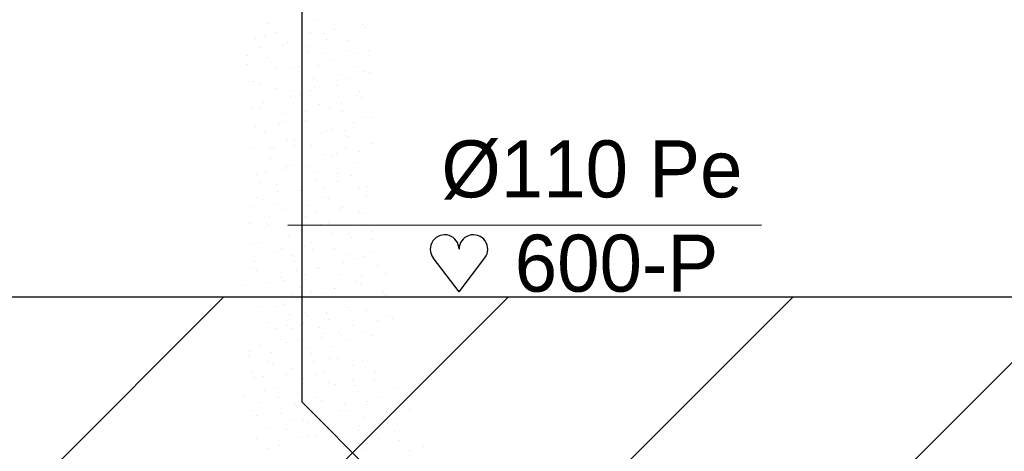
# Model space of a CAD drawing. Extents: x -34830 to 349597, y -3304 to 731056.
# Tile 37 of 48: x 51094 to 54201, y 24914 to 26277. Entities that reach past the tile are written whole.
import ezdxf

# ---------------------------------------------------------------- set-up
doc = ezdxf.new("R2010")
doc.units = 0
doc.header["$LTSCALE"] = 100
for name, pattern in [('2322107', [2000, 1000, 1000]), ('2322121', [2000, 1000, 1000]), ('CENTER4', [5, 3.125, -0.625, 0.625, -0.625])]:
    doc.linetypes.add(name, pattern=pattern)
doc.layers.get('0').update_dxf_attribs({"linetype": 'CONTINUOUS'})
for name, color, linetype in [('BOUW', 8, 'CONTINUOUS'), ('WL524---', 4, 'CONTINUOUS'), ('WL561---_AANVOER', 4, 'CONTINUOUS'), ('WL5627--', 4, 'CONTINUOUS'), ('WL570---_HARTLIJN', 7, 'CONTINUOUS'), ('WM521---', 1, 'CONTINUOUS')]:
    doc.layers.add(name, color=color, linetype=linetype)
doc.styles.add('BURO-018', font='BUROFONT.shx', dxfattribs={"height": 180})

# ---------------------------------------------------------------- blocks, each defined once
blk = doc.blocks.new('HART')
at = {"color": 1}
for q in [(-39.7, 52.4), (39.7, 52.4)]:
    blk.add_line((0, 0), q, dxfattribs=at)
for centre, start, end in [((-22.1, 65.7), 0, 217.1867), ((22.1, 65.7), 322.8133, 180)]:
    blk.add_arc(centre, 22.1, start, end, dxfattribs=at)

msp = doc.modelspace()

# ---------------------------------------------------------------- hatches: boundary and pattern name
at = {"layer": 'BOUW', "linetype": 'CONTINUOUS'}
h = msp.add_hatch(dxfattribs=at)
h.set_pattern_fill('ANSI31', color=256, scale=200, style=0)
h.set_pattern_definition([(45, (-108312.03, 9035.6), (-449.0128, 449.0128), [])])
h.paths.add_polyline_path([(59397.7, 32986.7), (59008.1, 33213.6), (56688.1, 33213.6), (56688.1, 33035.6), (55788.1, 33035.6), (55788.1, 28235.6), (56688.1, 28235.6), (56688.1, 25905.9), (56688.1, 25835.6), (54288.1, 25835.6), (54288.1, 25400.8), (48588.1, 25400.8), (48588.1, 23400.8), (55788.1, 23400.8), (55788.1, 21035.6), (56688.1, 21035.6), (56688.1, 18705.9), (56688.1, 18635.6), (55788.1, 18635.6), (55788.1, 9465.6), (58813.1, 9465.6), (58813.1, 12701.7), (57913.1, 12701.7), (57913.1, 13301.7), (58813.1, 13301.7), (58813.1, 14869.6), (59413.1, 14869.6)])

# ---------------------------------------------------------------- linework, layer by layer
msp.add_lwpolyline([(59413.1, 14869.6), (59397.7, 32986.7), (59397.7, 32986.7), (59008.1, 33213.6), (56688.1, 33213.6), (56688.1, 33035.6), (55788.1, 33035.6), (55788.1, 28235.6), (56688.1, 28235.6), (56688.1, 25905.9), (56688.1, 25835.6), (54288.1, 25835.6), (54288.1, 25400.8), (48588.1, 25400.8)], dxfattribs=at)
at = {"layer": 'WL524---', "color": 4, "linetype": '2322121'}
msp.add_line((53177.3, 23877.3), (51984.3, 25070.2), dxfattribs=at)
at = {"layer": 'WL561---_AANVOER', "linetype": '2322107'}
msp.add_line((51984.3, 28745.9), (51984.3, 25070.2), dxfattribs=at)
at = {"layer": 'WL5627--', "color": 6}
for p, q in [((51879.6, 26264.8), (51879.6, 26264.8)), ((52025.1, 26273.4), (52025.1, 26273.4)), ((52175.3, 26261.1), (52175.3, 26261.1)), ((51902.9, 26236), (51902.9, 26236)), ((51984.8, 26252.8), (51984.8, 26252.8)), ((52012.4, 26237.9), (52012.4, 26237.9)), ((52057.3, 26231.7), (52057.3, 26231.7)), ((52086.4, 26246.3), (52086.4, 26246.3)), ((52185.8, 26250.6), (52185.8, 26250.6)), ((51838.6, 26216.4), (51838.6, 26216.4)), ((51866.8, 26223.4), (51866.8, 26223.4)), ((51927.5, 26197.5), (51927.5, 26197.5)), ((51940.4, 26203.5), (51940.4, 26203.5)), ((51999.3, 26193.6), (51999.3, 26193.6)), ((52063.6, 26213.2), (52063.6, 26213.2)), ((52130.9, 26211.8), (52130.9, 26211.8)), ((51812.8, 26163.4), (51812.8, 26163.4)), ((51853.5, 26189.2), (51853.5, 26189.2)), ((52003.2, 26171.7), (52003.2, 26171.7)), ((52060.4, 26170.6), (52060.4, 26170.6)), ((52134.3, 26179), (52134.3, 26179)), ((52160, 26170.8), (52160, 26170.8)), ((52193.7, 26179.9), (52193.7, 26179.9)), ((51812.8, 26136.6), (51812.8, 26136.6)), ((51877.1, 26156.2), (51877.1, 26156.2)), ((51885.3, 26142.2), (51885.3, 26142.2)), ((52037.8, 26133.4), (52037.8, 26133.4)), ((52075.7, 26150.5), (52075.7, 26150.5)), ((52149.3, 26130.6), (52149.3, 26130.6)), ((51901.4, 26121.9), (51901.4, 26121.9)), ((51958.8, 26122.3), (51958.8, 26122.3)), ((51973.5, 26113.8), (51973.5, 26113.8)), ((51975.4, 26130.3), (51975.4, 26130.3)), ((52108.3, 26103.4), (52108.3, 26103.4)), ((52182.2, 26111.7), (52182.2, 26111.7)), ((52198.5, 26110.6), (52198.5, 26110.6)), ((51816.5, 26081.6), (51816.5, 26081.6)), ((51831.2, 26082.2), (51831.2, 26082.2)), ((51851.3, 26076.4), (51851.3, 26076.4)), ((52021.7, 26090.5), (52021.7, 26090.5)), ((52094.1, 26069.4), (52094.1, 26069.4)), ((52134.2, 26090.9), (52134.2, 26090.9)), ((51903.7, 26061.1), (51903.7, 26061.1)), ((51949.3, 26054.6), (51949.3, 26054.6)), ((51977.2, 26041.1), (51977.2, 26041.1)), ((52012, 26053.6), (52012, 26053.6)), ((52023.3, 26063), (52023.3, 26063)), ((52167.7, 26049.4), (52167.7, 26049.4)), ((51864.4, 26014.3), (51864.4, 26014.3)), ((51947.7, 26033.9), (51947.7, 26033.9)), ((52040.1, 26009.3), (52040.1, 26009.3)), ((52108.4, 26011.1), (52108.4, 26011.1)), ((52156.2, 26036.1), (52156.2, 26036.1)), ((52172.7, 26030.8), (52172.7, 26030.8)), ((51825.5, 25996.6), (51825.5, 25996.6)), ((51849.6, 26001), (51849.6, 26001)), ((51922.1, 25979.9), (51922.1, 25979.9)), ((51997.3, 25987.4), (51997.3, 25987.4)), ((52071.2, 25995.8), (52071.2, 25995.8)), ((52112.6, 25988.2), (52112.6, 25988.2)), ((51912.3, 25947), (51912.3, 25947)), ((51921.9, 25954.1), (51921.9, 25954.1)), ((51986.2, 25973.7), (51986.2, 25973.7)), ((51995.6, 25960), (51995.6, 25960)), ((52146.9, 25950.9), (52146.9, 25950.9)), ((52186.1, 25968.2), (52186.1, 25968.2)), ((52204.1, 25968.8), (52204.1, 25968.8)), ((51838.3, 25938.7), (51838.3, 25938.7)), ((51868, 25919.9), (51868, 25919.9)), ((52045.2, 25920.1), (52045.2, 25920.1)), ((52058.5, 25928.1), (52058.5, 25928.1)), ((52082.6, 25931.3), (52082.6, 25931.3)), ((52119.1, 25928.5), (52119.1, 25928.5)), ((51940.5, 25898.7), (51940.5, 25898.7)), ((51960.4, 25893.9), (51960.4, 25893.9)), ((52131, 25907), (52131, 25907)), ((52204.5, 25887.1), (52204.5, 25887.1)), ((51823.6, 25870.5), (51823.6, 25870.5)), ((51886.3, 25871.4), (51886.3, 25871.4)), ((51896.2, 25874.3), (51896.2, 25874.3)), ((51960.2, 25879.8), (51960.2, 25879.8)), ((52014.1, 25878.8), (52014.1, 25878.8)), ((52056.8, 25851.5), (52056.8, 25851.5)), ((52093.1, 25852.9), (52093.1, 25852.9)), ((52121.1, 25871.1), (52121.1, 25871.1)), ((52167, 25861.2), (52167, 25861.2)), ((51886.4, 25838.7), (51886.4, 25838.7)), ((52076.9, 25847), (52076.9, 25847)), ((52149.4, 25825.8), (52149.4, 25825.8)), ((51842, 25789.3), (51842, 25789.3)), ((51870.4, 25794.4), (51870.4, 25794.4)), ((51934.2, 25804.1), (51934.2, 25804.1)), ((51934.6, 25814.1), (51934.6, 25814.1)), ((51958.9, 25817.6), (51958.9, 25817.6)), ((52008.1, 25812.5), (52008.1, 25812.5)), ((52032.5, 25797.6), (52032.5, 25797.6)), ((52095.3, 25791.3), (52095.3, 25791.3)), ((51849.2, 25763.8), (51849.2, 25763.8)), ((52031.1, 25771.6), (52031.1, 25771.6)), ((52095.3, 25765.8), (52095.3, 25765.8)), ((52141, 25785.6), (52141, 25785.6)), ((51904.9, 25757.5), (51904.9, 25757.5)), ((51908.8, 25734.3), (51908.8, 25734.3)), ((51977.3, 25736.4), (51977.3, 25736.4)), ((51982.1, 25736.9), (51982.1, 25736.9)), ((52056, 25745.3), (52056, 25745.3)), ((52167.8, 25744.7), (52167.8, 25744.7)), ((52191.7, 25748.8), (52191.7, 25748.8)), ((51844.6, 25714.6), (51844.6, 25714.6)), ((51860.4, 25708.2), (51860.4, 25708.2)), ((51897.1, 25696.5), (51897.1, 25696.5)), ((52050.9, 25716.4), (52050.9, 25716.4)), ((52069.5, 25711.5), (52069.5, 25711.5)), ((52188.9, 25718.3), (52188.9, 25718.3)), ((51823.2, 25688.2), (51823.2, 25688.2)), ((51923.3, 25676.3), (51923.3, 25676.3)), ((52005.3, 25691.8), (52005.3, 25691.8)), ((52030, 25669.6), (52030, 25669.6)), ((52103.9, 25678), (52103.9, 25678)), ((52113.7, 25684.6), (52113.7, 25684.6)), ((52166, 25669), (52166, 25669)), ((51818.8, 25634.8), (51818.8, 25634.8)), ((51883.1, 25654.4), (51883.1, 25654.4)), ((51995.8, 25655.2), (51995.8, 25655.2)), ((52069.3, 25635.3), (52069.3, 25635.3)), ((52186.2, 25663.5), (52186.2, 25663.5)), ((51871.1, 25620.9), (51871.1, 25620.9)), ((51878.8, 25627), (51878.8, 25627)), ((51945, 25629.3), (51945, 25629.3)), ((51979.5, 25612), (51979.5, 25612)), ((52043.7, 25631.6), (52043.7, 25631.6)), ((52077.9, 25602.4), (52077.9, 25602.4)), ((52132.2, 25603.4), (52132.2, 25603.4)), ((52151.9, 25610.7), (52151.9, 25610.7)), ((52204.4, 25608.8), (52204.4, 25608.8)), ((51857.3, 25574.6), (51857.3, 25574.6)), ((51941.7, 25595.2), (51941.7, 25595.2)), ((52014.2, 25574), (52014.2, 25574)), ((52140.2, 25589.2), (52140.2, 25589.2)), ((52204.6, 25582.3), (52204.6, 25582.3)), ((51823.7, 25565.8), (51823.7, 25565.8)), ((51897.3, 25545.8), (51897.3, 25545.8)), ((51919, 25553.6), (51919, 25553.6)), ((51992.9, 25562), (51992.9, 25562)), ((52018, 25551.8), (52018, 25551.8)), ((52087.7, 25554.1), (52087.7, 25554.1)), ((52199.8, 25543.5), (52199.8, 25543.5)), ((51834, 25513.3), (51834, 25513.3)), ((51953.7, 25532.1), (51953.7, 25532.1)), ((51960.1, 25514), (51960.1, 25514)), ((52114.4, 25509.3), (52114.4, 25509.3)), ((52125.8, 25535.1), (52125.8, 25535.1)), ((52150.6, 25522.3), (52150.6, 25522.3)), ((52178.6, 25529), (52178.6, 25529)), ((51831.5, 25494.8), (51831.5, 25494.8)), ((51842.1, 25484.6), (51842.1, 25484.6)), ((51966.9, 25486.4), (51966.9, 25486.4)), ((52032.6, 25492.9), (52032.6, 25492.9)), ((52040.9, 25494.8), (52040.9, 25494.8)), ((52223, 25501.2), (52223, 25501.2)), ((51915.7, 25464.6), (51915.7, 25464.6)), ((51927.9, 25452.3), (51927.9, 25452.3)), ((51992.2, 25472), (51992.2, 25472)), ((52106.1, 25472.9), (52106.1, 25472.9)), ((52152.9, 25449.2), (52152.9, 25449.2)), ((52173.7, 25467.8), (52173.7, 25467.8)), ((52247.7, 25476.2), (52247.7, 25476.2)), ((51808, 25437.7), (51808, 25437.7)), ((51881.9, 25446), (51881.9, 25446)), ((51978.5, 25432.8), (51978.5, 25432.8)), ((52014.8, 25419.1), (52014.8, 25419.1)), ((52088.6, 25429.5), (52088.6, 25429.5)), ((52088.8, 25427.5), (52088.8, 25427.5)), ((52169, 25441.1), (52169, 25441.1)), ((52241.5, 25420), (52241.5, 25420)), ((51860.5, 25403.4), (51860.5, 25403.4)), ((51951.8, 25408.9), (51951.8, 25408.9)), ((51966.4, 25392.1), (51966.4, 25392.1)), ((51971.3, 25400), (51971.3, 25400)), ((52051, 25411.7), (52051, 25411.7)), ((52124.6, 25391.8), (52124.6, 25391.8)), ((52221.6, 25400.6), (52221.6, 25400.6)), ((52249.3, 25406.7), (52249.3, 25406.7)), ((51855.9, 25370.4), (51855.9, 25370.4)), ((51902.1, 25372.5), (51902.1, 25372.5)), ((51929.8, 25378.8), (51929.8, 25378.8)), ((51934.1, 25383.5), (51934.1, 25383.5)), ((52127.1, 25369.3), (52127.1, 25369.3)), ((52136.7, 25360.2), (52136.7, 25360.2)), ((52187.4, 25359.9), (52187.4, 25359.9)), ((51944, 25346.5), (51944, 25346.5)), ((51996.9, 25351.7), (51996.9, 25351.7)), ((51999.8, 25341.7), (51999.8, 25341.7)), ((52062.7, 25351.8), (52062.7, 25351.8)), ((52062.8, 25349.7), (52062.8, 25349.7)), ((52069.4, 25330.5), (52069.4, 25330.5)), ((52223.5, 25326.9), (52223.5, 25326.9)), ((52259.9, 25338.8), (52259.9, 25338.8)), ((52269.5, 25333.3), (52269.5, 25333.3)), ((51879, 25322.2), (51879, 25322.2)), ((51903.8, 25303.1), (51903.8, 25303.1)), ((51940.6, 25312.3), (51940.6, 25312.3)), ((51952.5, 25302.3), (51952.5, 25302.3)), ((51977.8, 25311.5), (51977.8, 25311.5)), ((51989.7, 25318.9), (51989.7, 25318.9)), ((52040.4, 25304), (52040.4, 25304)), ((52143, 25310.6), (52143, 25310.6)), ((52184.6, 25293), (52184.6, 25293)), ((51918.2, 25266.7), (51918.2, 25266.7)), ((51973.7, 25266), (51973.7, 25266)), ((52047.7, 25274.4), (52047.7, 25274.4)), ((52052.5, 25287), (52052.5, 25287)), ((52101.3, 25289.5), (52101.3, 25289.5)), ((52110.6, 25284.6), (52110.6, 25284.6)), ((52125, 25265.9), (52125, 25265.9)), ((52205.8, 25278.8), (52205.8, 25278.8)), ((51854, 25247), (51854, 25247)), ((51934.5, 25257.6), (51934.5, 25257.6)), ((52008.1, 25237.7), (52008.1, 25237.7)), ((52078.9, 25243.9), (52078.9, 25243.9)), ((51814.8, 25217.3), (51814.8, 25217.3)), ((51817.6, 25229.4), (51817.6, 25229.4)), ((51888.7, 25225.7), (51888.7, 25225.7)), ((52014.7, 25224.2), (52014.7, 25224.2)), ((52021.6, 25198.8), (52021.6, 25198.8)), ((52070.9, 25205.9), (52070.9, 25205.9)), ((52095.6, 25207.2), (52095.6, 25207.2)), ((52175.3, 25201.4), (52175.3, 25201.4)), ((51880.5, 25197.6), (51880.5, 25197.6)), ((51892.4, 25186.9), (51892.4, 25186.9)), ((51953, 25176.5), (51953, 25176.5)), ((52143.4, 25184.7), (52143.4, 25184.7)), ((51828.2, 25167.2), (51828.2, 25167.2)), ((51836, 25148.2), (51836, 25148.2)), ((51862.7, 25150.1), (51862.7, 25150.1)), ((51936.7, 25158.4), (51936.7, 25158.4)), ((51988.9, 25144.4), (51988.9, 25144.4)), ((52026.5, 25156.5), (52026.5, 25156.5)), ((52053.1, 25164), (52053.1, 25164)), ((52143.5, 25139.9), (52143.5, 25139.9)), ((52213.8, 25141.2), (52213.8, 25141.2)), ((52217, 25164.8), (52217, 25164.8)), ((51866.7, 25107), (51866.7, 25107)), ((51898.9, 25116.4), (51898.9, 25116.4)), ((52069.5, 25131.5), (52069.5, 25131.5)), ((52089.4, 25124.7), (52089.4, 25124.7)), ((52149.6, 25121.6), (52149.6, 25121.6)), ((52276.4, 25113), (52276.4, 25113)), ((51802.4, 25087.4), (51802.4, 25087.4)), ((51910.6, 25082.8), (51910.6, 25082.8)), ((51971.4, 25095.3), (51971.4, 25095.3)), ((51984.6, 25091.2), (51984.6, 25091.2)), ((52027.3, 25084.2), (52027.3, 25084.2)), ((52044.9, 25075.4), (52044.9, 25075.4)), ((52161.8, 25103.6), (52161.8, 25103.6)), ((52235.4, 25083.6), (52235.4, 25083.6)), ((51854.5, 25067.1), (51854.5, 25067.1)), ((51963.1, 25064.6), (51963.1, 25064.6)), ((52107.8, 25043.5), (52107.8, 25043.5)), ((52117.4, 25064.2), (52117.4, 25064.2)), ((52188, 25061.4), (52188, 25061.4)), ((52191.4, 25072.6), (52191.4, 25072.6)), ((52298.2, 25051.8), (52298.2, 25051.8)), ((52324.3, 25045.7), (52324.3, 25045.7)), ((51825.7, 25042.5), (51825.7, 25042.5)), ((51840.9, 25027.2), (51840.9, 25027.2)), ((51917.3, 25035.2), (51917.3, 25035.2)), ((51958.5, 25015.5), (51958.5, 25015.5)), ((51989.8, 25014.1), (51989.8, 25014.1)), ((52032.5, 25023.9), (52032.5, 25023.9)), ((52123.8, 25041.7), (52123.8, 25041.7)), ((52180.3, 25022.4), (52180.3, 25022.4)), ((52252.8, 25038.6), (52252.8, 25038.6)), ((52284.5, 25018.9), (52284.5, 25018.9)), ((51872.9, 24985.9), (51872.9, 24985.9)), ((51937.3, 24984.7), (51937.3, 24984.7)), ((52001.6, 25004.4), (52001.6, 25004.4)), ((52063.3, 24994.2), (52063.3, 24994.2)), ((52162.2, 24981.6), (52162.2, 24981.6)), ((52165.4, 24997), (52165.4, 24997)), ((52239.3, 25005.4), (52239.3, 25005.4)), ((52253.8, 25002.5), (52253.8, 25002.5)), ((51839.8, 24954.1), (51839.8, 24954.1)), ((51984.5, 24956.6), (51984.5, 24956.6)), ((52002.1, 24961.9), (52002.1, 24961.9)), ((52030.3, 24962.4), (52030.3, 24962.4)), ((52220.7, 24970.6), (52220.7, 24970.6)), ((52227, 24958.8), (52227, 24958.8)), ((52276.3, 24978.4), (52276.3, 24978.4)), ((51879.8, 24924.6), (51879.8, 24924.6)), ((51910.5, 24948.3), (51910.5, 24948.3)), ((51912.3, 24932.9), (51912.3, 24932.9)), ((52102.7, 24941.2), (52102.7, 24941.2)), ((52117.3, 24929.7), (52117.3, 24929.7)), ((52162.7, 24939.1), (52162.7, 24939.1)), ((52176.3, 24921.3), (52176.3, 24921.3)), ((52191.3, 24938.1), (52191.3, 24938.1)), ((52293.2, 24949.5), (52293.2, 24949.5)), ((52366.8, 24929.6), (52366.8, 24929.6)), ((52323.4, 24916.3), (52323.4, 24916.3))]:
    msp.add_line(p, q, dxfattribs=at)
at = {"layer": 'WM521---'}
msp.add_line((53434.9, 25628.3), (51940, 25626.7), dxfattribs=at)

# ---------------------------------------------------------------- block references
at = {"layer": 'WM521---', "xscale": 2.052, "yscale": 2.052, "zscale": 2.052}
msp.add_blockref('HART', (52480.4, 25417.5), dxfattribs=at)

# ---------------------------------------------------------------- texts
at = {"layer": 'WL570---_HARTLIJN', "color": 1, "linetype": 'CENTER4', "style": 'BURO-018'}
msp.add_text('%%c110 Pe', height=180, dxfattribs=at).set_placement((52424.8, 25715.9))
at = {"layer": 'WM521---', "color": 1, "style": 'BURO-018'}
msp.add_text('600-P', height=180, dxfattribs=at).set_placement((52656.1, 25418.3))

doc.saveas('drawing.dxf')
